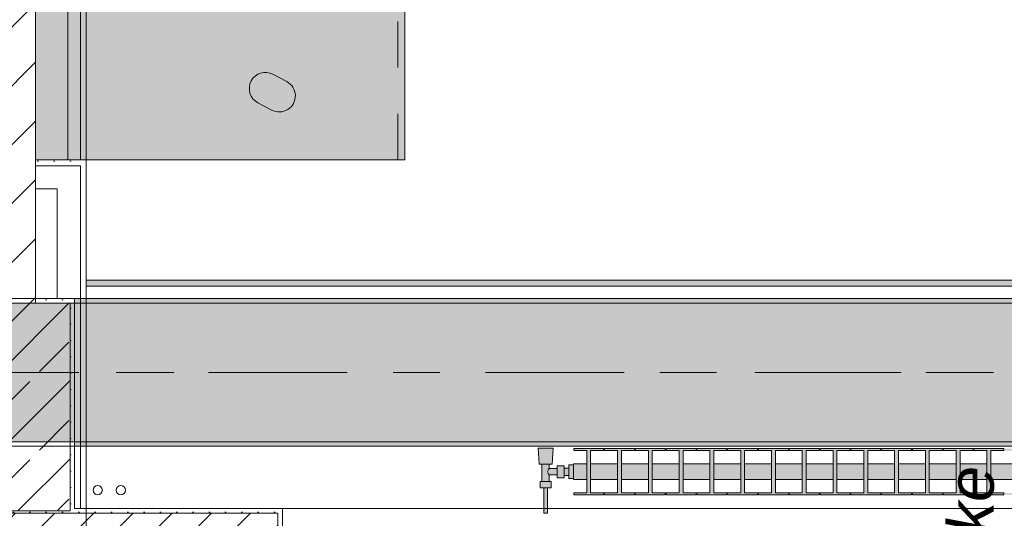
# Model space of a CAD drawing. Header units: metres. Extents: x -3.6 to 84.5, y -11 to 16.8.
# Tile 178 of 256: x 36.6 to 38.7, y 0.2 to 1.3. Entities that reach past the tile are written whole.
import ezdxf

# ---------------------------------------------------------------- set-up
doc = ezdxf.new("R2010")
doc.units = ezdxf.units.M
doc.header["$MEASUREMENT"] = 0
for name, pattern in [('Achse', [0.2, 0.1, -0.05, 0, -0.05]), ('Strichlinie doppelt', [0.546806, 0.264583, -0.105833, 0.070556, -0.105833]), ('Strichlinie eng', [0.115, 0.075, -0.04]), ('Wipeout_Contour', [1, 0, -1])]:
    doc.linetypes.add(name, pattern=pattern)
for name, color, linetype in [('154 - Bemaßung_ Beschriftung.Ausbau - Deckenspiegel', 7, 'Continuous'), ('451 - Universal.Achsen Raster', 7, 'Continuous'), ('604 - Struktur.Wand Aussen', 7, 'Continuous'), ('605 - Struktur.Wand Innen', 7, 'Continuous'), ('607 - Struktur.Stütze', 7, 'Continuous'), ('608 - Struktur.Träger', 7, 'Continuous'), ('701 - Einrichtung.Möbel', 7, 'Continuous'), ('801 - HKLSE.Heizung_ Klima_ Lüftung', 7, 'Continuous'), ('Neubau_606 - Struktur.Wand Innen Ausbau', 7, 'Continuous'), ('Neubau_653 - Abdeckung.TB Verkofferung', 7, 'Continuous')]:
    doc.layers.add(name, color=color, linetype=linetype)
doc.styles.add('ERSTELLTER_STIL_3', font='txt')
pattern_1 = [(45, (0, 0), (-0.01767767, 0.01767767), [0, -0.025])]
pattern_2 = [(45, (0, 0), (-0.08485281, 0.08485281), []), (45, (-0.04243, 0.04243), (-0.08485281, 0.08485281), [0.09, -0.03])]

msp = doc.modelspace()

# ---------------------------------------------------------------- hatches: boundary and pattern name
at = {"layer": '604 - Struktur.Wand Aussen', "linetype": 'Continuous', "lineweight": 0, "true_color": 0x000000}
h = msp.add_hatch(dxfattribs=at)
h.set_pattern_fill('Beton__Stahlbeton_0001', color=18, style=0, pattern_type=2)
h.set_pattern_definition(pattern_2)
h.paths.add_polyline_path([(35.94, 0.125), (35.95, 0.125), (35.98, 0.125), (35.98, 0.005), (37.1, 0.005), (37.1, 0.125), (37.13, 0.125), (37.14, 0.125), (37.14, 0.195), (37.13, 0.195), (37.13, 0.245), (35.95, 0.245), (35.95, 0.195), (35.94, 0.195)])
h = msp.add_hatch(dxfattribs=at)
h.set_pattern_fill('Gips_0001', color=18, style=0, pattern_type=2)
h.set_pattern_definition(pattern_1)
h.paths.add_polyline_path([(36.69, 0.255), (36.69, 0.245), (37.13, 0.245), (37.13, 0.255)])
h = msp.add_hatch(dxfattribs=at)
h.set_pattern_fill('Gips_0001', color=18, style=0, pattern_type=2)
h.set_pattern_definition(pattern_1)
h.paths.add_polyline_path([(37.13, 0.255), (37.13, 0.195), (37.14, 0.195), (37.14, 0.255)])
at = {"layer": '607 - Struktur.Stütze', "linetype": 'Continuous', "lineweight": 0, "true_color": 0x000000}
h = msp.add_hatch(dxfattribs=at)
h.set_pattern_fill('Gips_0001', color=18, style=0, pattern_type=2)
h.set_pattern_definition(pattern_1)
h.paths.add_polyline_path([(36.69, 0.71), (36.605, 0.71), (36.605, 0.7), (36.68, 0.7), (36.68, 0.255), (36.69, 0.255)])
h = msp.add_hatch(dxfattribs=at)
h.set_pattern_fill('Beton__Stahlbeton_0001', color=18, style=0, pattern_type=2)
h.set_pattern_definition(pattern_2)
h.paths.add_polyline_path([(36.38, 0.25), (36.68, 0.25), (36.68, 0.7), (36.38, 0.7)])
h = msp.add_hatch(dxfattribs=at)
h.set_pattern_fill('Gips_0001', color=18, style=0, pattern_type=2)
h.set_pattern_definition(pattern_1)
h.paths.add_polyline_path([(36.37, 0.255), (36.37, 0.245), (36.69, 0.245), (36.69, 0.255), (36.68, 0.255), (36.68, 0.25), (36.38, 0.25), (36.38, 0.255)])
at = {"layer": '608 - Struktur.Träger', "linetype": 'Continuous', "lineweight": 0, "true_color": 0x000000}
h = msp.add_hatch(dxfattribs=at)
h.set_pattern_fill('Gips_0001', color=18, style=0, pattern_type=2)
h.set_pattern_definition(pattern_1)
h.paths.add_polyline_path([(36.69, 0.7), (39.9, 0.7), (39.9, 0.71), (36.69, 0.71)])
h = msp.add_hatch(dxfattribs=at)
h.set_pattern_fill('Gips_0001', color=18, style=0, pattern_type=2)
h.set_pattern_definition(pattern_1)
h.paths.add_polyline_path([(36.69, 0.4), (36.69, 0.39), (39.97, 0.39), (39.97, 0.4)])
at = {"layer": '701 - Einrichtung.Möbel', "linetype": 'Continuous', "lineweight": 0, "true_color": 0x3a3a3a}
for points in [[(36.605, 3.01), (36.605, 1.01), (37.405, 1.01), (37.405, 2.21), (38.805, 2.21), (38.805, 3.01)], [(37.1016, 1.1258), (37.1166, 1.1179, 1), (37.1494, 1.1797), (37.1194, 1.1956, 0.994302), (37.0866, 1.1338)]]:
    msp.add_hatch(color=250, dxfattribs=at).paths.add_polyline_path(points)
at = {"layer": '801 - HKLSE.Heizung_ Klima_ Lüftung', "linetype": 'Continuous', "lineweight": 0, "true_color": 0x3a3a3a}
for points in [[(37.77, 0.3497), (37.76, 0.3497), (37.76, 0.343), (37.75, 0.343), (37.75, 0.348), (37.735, 0.348), (37.735, 0.342), (37.718, 0.342), (37.718, 0.351), (37.724, 0.351), (37.726, 0.386), (37.694, 0.386), (37.696, 0.351), (37.702, 0.351), (37.702, 0.314), (37.698, 0.314), (37.698, 0.3), (37.706, 0.3), (37.706, 0.245), (37.714, 0.245), (37.714, 0.3), (37.722, 0.3), (37.722, 0.314), (37.718, 0.314), (37.718, 0.328), (37.735, 0.328), (37.735, 0.322), (37.75, 0.322), (37.75, 0.327), (37.76, 0.327), (37.76, 0.3203), (37.77, 0.3203)], [(37.77, 0.3183), (37.7992, 0.3183), (37.7992, 0.2892), (37.7708, 0.2892), (37.7708, 0.285), (37.8358, 0.285), (37.8358, 0.2892), (37.8075, 0.2892), (37.8075, 0.3183), (37.8658, 0.3183), (37.8658, 0.2892), (37.8375, 0.2892), (37.8375, 0.285), (37.9025, 0.285), (37.9025, 0.2892), (37.8742, 0.2892), (37.8742, 0.3183), (37.9325, 0.3183), (37.9325, 0.2892), (37.9042, 0.2892), (37.9042, 0.285), (37.9692, 0.285), (37.9692, 0.2892), (37.9408, 0.2892), (37.9408, 0.3183), (37.9992, 0.3183), (37.9992, 0.2892), (37.9708, 0.2892), (37.9708, 0.285), (38.0358, 0.285), (38.0358, 0.2892), (38.0075, 0.2892), (38.0075, 0.3183), (38.0658, 0.3183), (38.0658, 0.2892), (38.0375, 0.2892), (38.0375, 0.285), (38.1025, 0.285), (38.1025, 0.2892), (38.0742, 0.2892), (38.0742, 0.3183), (38.1325, 0.3183), (38.1325, 0.2892), (38.1042, 0.2892), (38.1042, 0.285), (38.1692, 0.285), (38.1692, 0.2892), (38.1408, 0.2892), (38.1408, 0.3183), (38.1992, 0.3183), (38.1992, 0.2892), (38.1708, 0.2892), (38.1708, 0.285), (38.2358, 0.285), (38.2358, 0.2892), (38.2075, 0.2892), (38.2075, 0.3183), (38.2658, 0.3183), (38.2658, 0.2892), (38.2375, 0.2892), (38.2375, 0.285), (38.3025, 0.285), (38.3025, 0.2892), (38.2742, 0.2892), (38.2742, 0.3183), (38.3325, 0.3183), (38.3325, 0.2892), (38.3042, 0.2892), (38.3042, 0.285), (38.3692, 0.285), (38.3692, 0.2892), (38.3408, 0.2892), (38.3408, 0.3183), (38.3992, 0.3183), (38.3992, 0.2892), (38.3708, 0.2892), (38.3708, 0.285), (38.4358, 0.285), (38.4358, 0.2892), (38.4075, 0.2892), (38.4075, 0.3183), (38.4658, 0.3183), (38.4658, 0.2892), (38.4375, 0.2892), (38.4375, 0.285), (38.5025, 0.285), (38.5025, 0.2892), (38.4742, 0.2892), (38.4742, 0.3183), (38.5325, 0.3183), (38.5325, 0.2892), (38.5042, 0.2892), (38.5042, 0.285), (38.5692, 0.285), (38.5692, 0.2892), (38.5408, 0.2892), (38.5408, 0.3183), (38.5992, 0.3183), (38.5992, 0.2892), (38.5708, 0.2892), (38.5708, 0.285), (38.6358, 0.285), (38.6358, 0.2892), (38.6075, 0.2892), (38.6075, 0.3183), (38.6658, 0.3183), (38.6658, 0.2892), (38.6375, 0.2892), (38.6375, 0.285), (38.7025, 0.285), (38.7025, 0.2892), (38.6742, 0.2892), (38.6742, 0.3183), (38.7325, 0.3183), (38.7325, 0.2892), (38.7042, 0.2892), (38.7042, 0.285), (38.7692, 0.285), (38.7692, 0.2892), (38.7408, 0.2892), (38.7408, 0.3183), (38.77, 0.3183), (38.77, 0.3517), (38.7408, 0.3517), (38.7408, 0.3808), (38.7692, 0.3808), (38.7692, 0.385), (38.7042, 0.385), (38.7042, 0.3808), (38.7325, 0.3808), (38.7325, 0.3517), (38.6742, 0.3517), (38.6742, 0.3808), (38.7025, 0.3808), (38.7025, 0.385), (38.6375, 0.385), (38.6375, 0.3808), (38.6658, 0.3808), (38.6658, 0.3517), (38.6075, 0.3517), (38.6075, 0.3808), (38.6358, 0.3808), (38.6358, 0.385), (38.5708, 0.385), (38.5708, 0.3808), (38.5992, 0.3808), (38.5992, 0.3517), (38.5408, 0.3517), (38.5408, 0.3808), (38.5692, 0.3808), (38.5692, 0.385), (38.5042, 0.385), (38.5042, 0.3808), (38.5325, 0.3808), (38.5325, 0.3517), (38.4742, 0.3517), (38.4742, 0.3808), (38.5025, 0.3808), (38.5025, 0.385), (38.4375, 0.385), (38.4375, 0.3808), (38.4658, 0.3808), (38.4658, 0.3517), (38.4075, 0.3517), (38.4075, 0.3808), (38.4358, 0.3808), (38.4358, 0.385), (38.3708, 0.385), (38.3708, 0.3808), (38.3992, 0.3808), (38.3992, 0.3517), (38.3408, 0.3517), (38.3408, 0.3808), (38.3692, 0.3808), (38.3692, 0.385), (38.3042, 0.385), (38.3042, 0.3808), (38.3325, 0.3808), (38.3325, 0.3517), (38.2742, 0.3517), (38.2742, 0.3808), (38.3025, 0.3808), (38.3025, 0.385), (38.2375, 0.385), (38.2375, 0.3808), (38.2658, 0.3808), (38.2658, 0.3517), (38.2075, 0.3517), (38.2075, 0.3808), (38.2358, 0.3808), (38.2358, 0.385), (38.1708, 0.385), (38.1708, 0.3808), (38.1992, 0.3808), (38.1992, 0.3517), (38.1408, 0.3517), (38.1408, 0.3808), (38.1692, 0.3808), (38.1692, 0.385), (38.1042, 0.385), (38.1042, 0.3808), (38.1325, 0.3808), (38.1325, 0.3517), (38.0742, 0.3517), (38.0742, 0.3808), (38.1025, 0.3808), (38.1025, 0.385), (38.0375, 0.385), (38.0375, 0.3808), (38.0658, 0.3808), (38.0658, 0.3517), (38.0075, 0.3517), (38.0075, 0.3808), (38.0358, 0.3808), (38.0358, 0.385), (37.9708, 0.385), (37.9708, 0.3808), (37.9992, 0.3808), (37.9992, 0.3517), (37.9408, 0.3517), (37.9408, 0.3808), (37.9692, 0.3808), (37.9692, 0.385), (37.9042, 0.385), (37.9042, 0.3808), (37.9325, 0.3808), (37.9325, 0.3517), (37.8742, 0.3517), (37.8742, 0.3808), (37.9025, 0.3808), (37.9025, 0.385), (37.8375, 0.385), (37.8375, 0.3808), (37.8658, 0.3808), (37.8658, 0.3517), (37.8075, 0.3517), (37.8075, 0.3808), (37.8358, 0.3808), (37.8358, 0.385), (37.7708, 0.385), (37.7708, 0.3808), (37.7992, 0.3808), (37.7992, 0.3517), (37.77, 0.3517)]]:
    msp.add_hatch(color=250, dxfattribs=at).paths.add_polyline_path(points)
at = {"layer": 'Neubau_606 - Struktur.Wand Innen Ausbau', "linetype": 'Continuous', "lineweight": 0, "true_color": 0x000000}
h = msp.add_hatch(dxfattribs=at)
h.set_pattern_fill('Gips_0001', color=18, style=0, pattern_type=2)
h.set_pattern_definition(pattern_1)
h.paths.add_polyline_path([(36.7025, 0.9975), (36.715, 1.01), (36.7025, 1.01)])
h = msp.add_hatch(dxfattribs=at)
h.set_pattern_fill('Gips_0001', color=18, style=0, pattern_type=2)
h.set_pattern_definition(pattern_1)
h.paths.add_polyline_path([(36.7025, 0.9975), (36.715, 0.9975), (36.715, 1.01)])
h = msp.add_hatch(dxfattribs=at)
h.set_pattern_fill('Gips_0001', color=18, style=0, pattern_type=2)
h.set_pattern_definition(pattern_1)
h.paths.add_polyline_path([(36.7025, 0.9975), (36.7025, 0.255), (36.715, 0.255), (36.715, 0.9975)])
at = {"layer": 'Neubau_653 - Abdeckung.TB Verkofferung', "linetype": 'Continuous', "lineweight": 0, "true_color": 0x000000}
h = msp.add_hatch(dxfattribs=at)
h.set_pattern_fill('Gips_0001', color=18, style=0, pattern_type=2)
h.set_pattern_definition(pattern_1)
h.paths.add_polyline_path([(36.715, 1.01), (36.715, 5.0505), (36.7025, 5.0505), (36.7025, 1.01)])
h = msp.add_hatch(dxfattribs=at)
h.set_pattern_fill('Gips_0001', color=18, style=0, pattern_type=2)
h.set_pattern_definition(pattern_1)
h.paths.add_polyline_path([(36.715, 0.737), (40.015, 0.737), (40.015, 0.7495), (36.715, 0.7495)])

# ---------------------------------------------------------------- linework, layer by layer
at = {"layer": '451 - Universal.Achsen Raster', "color": 160, "linetype": 'Strichlinie doppelt', "lineweight": 9, "true_color": 0x3232ff}
msp.add_line((64.935, 0.55), (-3.175, 0.55), dxfattribs=at)
at = {"layer": '604 - Struktur.Wand Aussen', "color": 7, "linetype": 'Continuous', "lineweight": 13}
for p, q in [((37.13, 0.245), (35.95, 0.245)), ((37.13, 0.245), (37.13, 0.195)), ((39.54, 0.255), (37.14, 0.255))]:
    msp.add_line(p, q, dxfattribs=at)
at = {"layer": '604 - Struktur.Wand Aussen', "color": 7, "linetype": 'Continuous', "lineweight": 5}
for p, q in [((37.13, 0.255), (37.14, 0.255)), ((37.14, 0.245), (37.14, 0.255)), ((37.14, 0.195), (37.14, 0.245))]:
    msp.add_line(p, q, dxfattribs=at)
at = {"layer": '604 - Struktur.Wand Aussen', "color": 7, "linetype": 'Continuous', "lineweight": 5, "flags": 128}
msp.add_lwpolyline([(37.13, 0.255), (36.69, 0.255)], dxfattribs=at)
at = {"layer": '607 - Struktur.Stütze', "color": 7, "linetype": 'Continuous', "lineweight": 5, "flags": 128}
msp.add_lwpolyline([(36.69, 0.255), (36.69, 0.71), (36.605, 0.71)], dxfattribs=at)
at = {"layer": '607 - Struktur.Stütze', "color": 7, "linetype": 'Continuous', "lineweight": 13, "flags": 128}
msp.add_lwpolyline([(36.38, 0.25), (36.68, 0.25), (36.68, 0.7), (36.38, 0.7)], close=True, dxfattribs=at)
at = {"layer": '608 - Struktur.Träger', "color": 7, "linetype": 'Continuous', "lineweight": 5}
for p, q in [((36.69, 0.71), (36.69, 0.7)), ((39.9, 0.71), (36.69, 0.71)), ((36.69, 0.4), (36.69, 0.39)), ((39.97, 0.39), (36.69, 0.39))]:
    msp.add_line(p, q, dxfattribs=at)
at = {"layer": '608 - Struktur.Träger', "color": 7, "linetype": 'Continuous', "lineweight": 13}
for p, q in [((39.9, 0.7), (36.69, 0.7)), ((0.38, 0.39), (61.88, 0.39))]:
    msp.add_line(p, q, dxfattribs=at)
at = {"layer": '608 - Struktur.Träger', "color": 7, "linetype": 'Achse', "lineweight": 9}
msp.add_line((0.38, 0.55), (61.88, 0.55), dxfattribs=at)
at = {"layer": '608 - Struktur.Träger', "color": 7, "linetype": 'Continuous', "lineweight": 13, "flags": 128}
msp.add_lwpolyline([(50.77, 0.4), (47.49, 0.4), (47.17, 0.4), (43.89, 0.4), (43.57, 0.4), (40.29, 0.4), (39.97, 0.4), (36.69, 0.4), (36.37, 0.4), (33.09, 0.4), (32.77, 0.4), (29.49, 0.4), (29.17, 0.4), (25.89, 0.4), (25.57, 0.4), (22.29, 0.4), (21.97, 0.4), (18.69, 0.4), (18.37, 0.4), (15.09, 0.4), (14.77, 0.4)], dxfattribs=at)
at = {"layer": '701 - Einrichtung.Möbel', "color": 7, "linetype": 'Strichlinie eng', "lineweight": 5, "true_color": 0xebebeb}
msp.add_line((37.39, 1.01), (37.39, 1.41), dxfattribs=at)
at = {"layer": '701 - Einrichtung.Möbel', "color": 7, "linetype": 'Continuous', "lineweight": 5, "true_color": 0xebebeb, "flags": 128}
msp.add_lwpolyline([(36.605, 3.01), (36.605, 1.01), (37.405, 1.01), (37.405, 2.21), (38.805, 2.21), (38.805, 3.01)], close=True, dxfattribs=at)
msp.add_lwpolyline([(37.1016, 1.1258), (37.0866, 1.1338, -0.994302), (37.1194, 1.1956), (37.1494, 1.1797, -1), (37.1166, 1.1179)], format="xyb", close=True, dxfattribs=at)
at = {"layer": '801 - HKLSE.Heizung_ Klima_ Lüftung', "color": 7, "linetype": 'Continuous', "lineweight": 5, "true_color": 0xebebeb}
for p, q in [((37.6987, 0.386), (37.694, 0.386)), ((37.694, 0.386), (37.6987, 0.386)), ((37.696, 0.351), (37.694, 0.386)), ((37.71, 0.386), (37.6987, 0.386)), ((37.6987, 0.386), (37.71, 0.386)), ((37.7213, 0.386), (37.71, 0.386)), ((37.71, 0.386), (37.7213, 0.386)), ((37.7213, 0.386), (37.726, 0.386)), ((37.726, 0.386), (37.7213, 0.386)), ((37.724, 0.351), (37.726, 0.386)), ((37.7708, 0.385), (37.8358, 0.385)), ((37.7708, 0.3808), (37.7708, 0.385)), ((37.7708, 0.385), (37.8358, 0.385)), ((37.7708, 0.3808), (37.7708, 0.385)), ((37.8358, 0.385), (37.8358, 0.3808)), ((37.8375, 0.385), (37.9025, 0.385)), ((37.8375, 0.3808), (37.8375, 0.385)), ((37.8375, 0.385), (37.9025, 0.385)), ((37.8375, 0.3808), (37.8375, 0.385)), ((37.9025, 0.385), (37.9025, 0.3808)), ((37.9025, 0.385), (37.9025, 0.3808)), ((37.9042, 0.385), (37.9692, 0.385)), ((37.9042, 0.385), (37.9692, 0.385)), ((37.9042, 0.3808), (37.9042, 0.385)), ((37.9692, 0.385), (37.9692, 0.3808)), ((37.9692, 0.385), (37.9692, 0.3808)), ((37.9708, 0.385), (38.0358, 0.385)), ((37.9708, 0.385), (38.0358, 0.385)), ((37.9708, 0.3808), (37.9708, 0.385)), ((38.0358, 0.385), (38.0358, 0.3808)), ((38.0375, 0.385), (38.1025, 0.385)), ((38.0375, 0.3808), (38.0375, 0.385)), ((38.0375, 0.385), (38.1025, 0.385)), ((38.0375, 0.3808), (38.0375, 0.385)), ((38.1025, 0.385), (38.1025, 0.3808)), ((38.1025, 0.385), (38.1025, 0.3808)), ((38.1042, 0.385), (38.1692, 0.385)), ((38.1042, 0.385), (38.1692, 0.385)), ((38.1042, 0.3808), (38.1042, 0.385)), ((38.1692, 0.385), (38.1692, 0.3808)), ((38.1708, 0.385), (38.2358, 0.385)), ((38.1708, 0.3808), (38.1708, 0.385)), ((38.1708, 0.385), (38.2358, 0.385)), ((38.1708, 0.3808), (38.1708, 0.385)), ((38.2358, 0.385), (38.2358, 0.3808)), ((38.2375, 0.385), (38.3025, 0.385)), ((38.2375, 0.385), (38.3025, 0.385)), ((38.2375, 0.3808), (38.2375, 0.385)), ((38.3025, 0.385), (38.3025, 0.3808)), ((38.3025, 0.385), (38.3025, 0.3808)), ((38.3042, 0.385), (38.3692, 0.385)), ((38.3042, 0.385), (38.3692, 0.385)), ((38.3042, 0.3808), (38.3042, 0.385)), ((38.3692, 0.385), (38.3692, 0.3808)), ((38.3692, 0.385), (38.3692, 0.3808)), ((38.3708, 0.385), (38.4358, 0.385)), ((38.3708, 0.3808), (38.3708, 0.385)), ((38.3708, 0.385), (38.4358, 0.385)), ((38.3708, 0.3808), (38.3708, 0.385)), ((38.4358, 0.385), (38.4358, 0.3808)), ((38.4375, 0.385), (38.5025, 0.385)), ((38.4375, 0.385), (38.5025, 0.385)), ((38.4375, 0.3808), (38.4375, 0.385)), ((38.5025, 0.385), (38.5025, 0.3808)), ((38.5042, 0.385), (38.5692, 0.385)), ((38.5042, 0.385), (38.5692, 0.385)), ((38.5042, 0.3808), (38.5042, 0.385)), ((38.5692, 0.385), (38.5692, 0.3808)), ((38.5692, 0.385), (38.5692, 0.3808)), ((38.5708, 0.385), (38.6358, 0.385)), ((38.5708, 0.3808), (38.5708, 0.385)), ((38.5708, 0.385), (38.6358, 0.385)), ((38.5708, 0.3808), (38.5708, 0.385)), ((38.6358, 0.385), (38.6358, 0.3808)), ((38.6375, 0.385), (38.7025, 0.385)), ((38.6375, 0.3808), (38.6375, 0.385)), ((38.6375, 0.385), (38.7025, 0.385)), ((38.6375, 0.3808), (38.6375, 0.385)), ((38.7025, 0.385), (38.7025, 0.3808)), ((38.7025, 0.385), (38.7025, 0.3808)), ((37.7992, 0.3808), (37.7708, 0.3808)), ((37.7992, 0.2892), (37.7992, 0.3808)), ((37.8358, 0.3808), (37.8075, 0.3808)), ((37.8075, 0.3808), (37.8075, 0.2892)), ((37.8658, 0.3808), (37.8375, 0.3808)), ((37.8658, 0.2892), (37.8658, 0.3808)), ((37.9025, 0.3808), (37.8742, 0.3808)), ((37.8742, 0.3808), (37.8742, 0.2892)), ((37.9325, 0.3808), (37.9042, 0.3808)), ((37.9325, 0.2892), (37.9325, 0.3808)), ((37.9692, 0.3808), (37.9408, 0.3808)), ((37.9408, 0.3808), (37.9408, 0.2892)), ((37.9992, 0.3808), (37.9708, 0.3808)), ((37.9992, 0.2892), (37.9992, 0.3808)), ((38.0358, 0.3808), (38.0075, 0.3808)), ((38.0075, 0.3808), (38.0075, 0.2892)), ((38.0658, 0.3808), (38.0375, 0.3808)), ((38.0658, 0.2892), (38.0658, 0.3808)), ((38.1025, 0.3808), (38.0742, 0.3808)), ((38.0742, 0.3808), (38.0742, 0.2892)), ((38.1325, 0.3808), (38.1042, 0.3808)), ((38.1325, 0.2892), (38.1325, 0.3808)), ((38.1692, 0.3808), (38.1408, 0.3808)), ((38.1408, 0.3808), (38.1408, 0.2892)), ((38.1992, 0.3808), (38.1708, 0.3808)), ((38.1992, 0.2892), (38.1992, 0.3808)), ((38.2358, 0.3808), (38.2075, 0.3808)), ((38.2075, 0.3808), (38.2075, 0.2892)), ((38.2658, 0.3808), (38.2375, 0.3808)), ((38.2658, 0.2892), (38.2658, 0.3808)), ((38.3025, 0.3808), (38.2742, 0.3808)), ((38.2742, 0.3808), (38.2742, 0.2892)), ((38.3325, 0.3808), (38.3042, 0.3808)), ((38.3325, 0.2892), (38.3325, 0.3808)), ((38.3692, 0.3808), (38.3408, 0.3808)), ((38.3408, 0.3808), (38.3408, 0.2892)), ((38.3992, 0.3808), (38.3708, 0.3808)), ((38.3992, 0.2892), (38.3992, 0.3808)), ((38.4358, 0.3808), (38.4075, 0.3808)), ((38.4075, 0.3808), (38.4075, 0.2892)), ((38.4658, 0.3808), (38.4375, 0.3808)), ((38.4658, 0.2892), (38.4658, 0.3808)), ((38.5025, 0.3808), (38.4742, 0.3808)), ((38.4742, 0.3808), (38.4742, 0.2892)), ((38.5325, 0.3808), (38.5042, 0.3808)), ((38.5325, 0.2892), (38.5325, 0.3808)), ((38.5692, 0.3808), (38.5408, 0.3808)), ((38.5408, 0.3808), (38.5408, 0.2892)), ((38.5992, 0.3808), (38.5708, 0.3808)), ((38.5992, 0.2892), (38.5992, 0.3808)), ((38.6358, 0.3808), (38.6075, 0.3808)), ((38.6075, 0.3808), (38.6075, 0.2892)), ((38.6658, 0.3808), (38.6375, 0.3808)), ((38.6658, 0.2892), (38.6658, 0.3808)), ((38.7025, 0.3808), (38.6742, 0.3808)), ((38.6742, 0.3808), (38.6742, 0.2892)), ((37.7001, 0.351), (37.696, 0.351)), ((37.71, 0.351), (37.7001, 0.351)), ((37.702, 0.314), (37.702, 0.351)), ((37.7199, 0.351), (37.71, 0.351)), ((37.7163, 0.3399), (37.718, 0.342)), ((37.718, 0.342), (37.718, 0.351)), ((37.718, 0.342), (37.735, 0.342)), ((37.724, 0.351), (37.7199, 0.351)), ((37.735, 0.3415), (37.735, 0.348)), ((37.735, 0.348), (37.75, 0.348)), ((37.735, 0.3285), (37.735, 0.3415)), ((37.75, 0.3415), (37.75, 0.348)), ((37.75, 0.343), (37.76, 0.343)), ((37.75, 0.3285), (37.75, 0.3415)), ((37.76, 0.335), (37.76, 0.3497)), ((37.76, 0.3497), (37.77, 0.3497)), ((37.76, 0.3497), (37.77, 0.3497)), ((37.76, 0.335), (37.76, 0.3497)), ((37.76, 0.3497), (37.77, 0.3497)), ((37.76, 0.3497), (37.77, 0.3497)), ((37.76, 0.3407), (37.76, 0.343)), ((37.77, 0.3468), (37.77, 0.3517)), ((37.77, 0.3517), (37.7992, 0.3517)), ((37.77, 0.335), (37.77, 0.3468)), ((37.8075, 0.3517), (37.8658, 0.3517)), ((37.8742, 0.3517), (37.9325, 0.3517)), ((37.9408, 0.3517), (37.9992, 0.3517)), ((38.0075, 0.3517), (38.0658, 0.3517)), ((38.0742, 0.3517), (38.1325, 0.3517)), ((38.1408, 0.3517), (38.1992, 0.3517)), ((38.2075, 0.3517), (38.2658, 0.3517)), ((38.2742, 0.3517), (38.3325, 0.3517)), ((38.3408, 0.3517), (38.3992, 0.3517)), ((38.4075, 0.3517), (38.4658, 0.3517)), ((38.4742, 0.3517), (38.5325, 0.3517)), ((38.5408, 0.3517), (38.5992, 0.3517)), ((38.6075, 0.3517), (38.6658, 0.3517)), ((38.6742, 0.3517), (38.7325, 0.3517)), ((37.7139, 0.335), (37.7153, 0.3379)), ((37.7153, 0.3321), (37.7139, 0.335)), ((37.7158, 0.3389), (37.7163, 0.3399)), ((37.7163, 0.3301), (37.7158, 0.3311)), ((37.718, 0.328), (37.7163, 0.3301)), ((37.718, 0.314), (37.718, 0.328)), ((37.718, 0.328), (37.735, 0.328)), ((37.735, 0.322), (37.735, 0.3285)), ((37.735, 0.322), (37.75, 0.322)), ((37.75, 0.322), (37.75, 0.3285)), ((37.75, 0.327), (37.76, 0.327)), ((37.76, 0.335), (37.76, 0.3407)), ((37.76, 0.3203), (37.76, 0.335)), ((37.76, 0.3203), (37.76, 0.335)), ((37.76, 0.3293), (37.76, 0.335)), ((37.76, 0.327), (37.76, 0.3293)), ((37.76, 0.3203), (37.77, 0.3203)), ((37.76, 0.3203), (37.77, 0.3203)), ((37.77, 0.3232), (37.77, 0.335)), ((37.77, 0.3183), (37.77, 0.3232)), ((37.704, 0.314), (37.698, 0.314)), ((37.698, 0.3), (37.698, 0.314)), ((37.704, 0.3), (37.698, 0.3)), ((37.716, 0.314), (37.704, 0.314)), ((37.716, 0.3), (37.704, 0.3)), ((37.706, 0.245), (37.706, 0.3)), ((37.7072, 0.3), (37.706, 0.3)), ((37.71, 0.3), (37.7072, 0.3)), ((37.7128, 0.3), (37.71, 0.3)), ((37.714, 0.3), (37.7128, 0.3)), ((37.714, 0.245), (37.714, 0.3)), ((37.722, 0.314), (37.716, 0.314)), ((37.722, 0.3), (37.716, 0.3)), ((37.722, 0.3), (37.722, 0.314)), ((37.77, 0.3183), (37.7992, 0.3183)), ((37.8075, 0.3183), (37.8658, 0.3183)), ((37.8742, 0.3183), (37.9325, 0.3183)), ((37.9408, 0.3183), (37.9992, 0.3183)), ((38.0075, 0.3183), (38.0658, 0.3183)), ((38.0742, 0.3183), (38.1325, 0.3183)), ((38.1408, 0.3183), (38.1992, 0.3183)), ((38.2075, 0.3183), (38.2658, 0.3183)), ((38.2742, 0.3183), (38.3325, 0.3183)), ((38.3408, 0.3183), (38.3992, 0.3183)), ((38.4075, 0.3183), (38.4658, 0.3183)), ((38.4742, 0.3183), (38.5325, 0.3183)), ((38.5408, 0.3183), (38.5992, 0.3183)), ((38.6075, 0.3183), (38.6658, 0.3183)), ((38.6742, 0.3183), (38.7325, 0.3183)), ((37.7708, 0.285), (37.7708, 0.2892)), ((37.7708, 0.285), (37.7708, 0.2892)), ((37.7708, 0.2892), (37.7992, 0.2892)), ((37.8358, 0.285), (37.7708, 0.285)), ((37.8075, 0.2892), (37.8358, 0.2892)), ((37.8358, 0.2892), (37.8358, 0.285)), ((37.8375, 0.285), (37.8375, 0.2892)), ((37.8375, 0.285), (37.8375, 0.2892)), ((37.8375, 0.2892), (37.8658, 0.2892)), ((37.9025, 0.285), (37.8375, 0.285)), ((37.8742, 0.2892), (37.9025, 0.2892)), ((37.9025, 0.2892), (37.9025, 0.285)), ((37.9025, 0.2892), (37.9025, 0.285)), ((37.9042, 0.285), (37.9042, 0.2892)), ((37.9042, 0.2892), (37.9325, 0.2892)), ((37.9692, 0.285), (37.9042, 0.285)), ((37.9408, 0.2892), (37.9692, 0.2892)), ((37.9692, 0.2892), (37.9692, 0.285)), ((37.9692, 0.2892), (37.9692, 0.285)), ((37.9708, 0.285), (37.9708, 0.2892)), ((37.9708, 0.2892), (37.9992, 0.2892)), ((38.0358, 0.285), (37.9708, 0.285)), ((38.0075, 0.2892), (38.0358, 0.2892)), ((38.0358, 0.2892), (38.0358, 0.285)), ((38.0375, 0.285), (38.0375, 0.2892)), ((38.0375, 0.285), (38.0375, 0.2892)), ((38.0375, 0.2892), (38.0658, 0.2892)), ((38.1025, 0.285), (38.0375, 0.285)), ((38.0742, 0.2892), (38.1025, 0.2892)), ((38.1025, 0.2892), (38.1025, 0.285)), ((38.1025, 0.2892), (38.1025, 0.285)), ((38.1042, 0.285), (38.1042, 0.2892)), ((38.1042, 0.2892), (38.1325, 0.2892)), ((38.1692, 0.285), (38.1042, 0.285)), ((38.1408, 0.2892), (38.1692, 0.2892)), ((38.1692, 0.2892), (38.1692, 0.285)), ((38.1708, 0.285), (38.1708, 0.2892)), ((38.1708, 0.285), (38.1708, 0.2892)), ((38.1708, 0.2892), (38.1992, 0.2892)), ((38.2358, 0.285), (38.1708, 0.285)), ((38.2075, 0.2892), (38.2358, 0.2892)), ((38.2358, 0.2892), (38.2358, 0.285)), ((38.2375, 0.285), (38.2375, 0.2892)), ((38.2375, 0.2892), (38.2658, 0.2892)), ((38.3025, 0.285), (38.2375, 0.285)), ((38.2742, 0.2892), (38.3025, 0.2892)), ((38.3025, 0.2892), (38.3025, 0.285)), ((38.3025, 0.2892), (38.3025, 0.285)), ((38.3042, 0.285), (38.3042, 0.2892)), ((38.3042, 0.2892), (38.3325, 0.2892)), ((38.3692, 0.285), (38.3042, 0.285)), ((38.3408, 0.2892), (38.3692, 0.2892)), ((38.3692, 0.2892), (38.3692, 0.285)), ((38.3692, 0.2892), (38.3692, 0.285)), ((38.3708, 0.285), (38.3708, 0.2892)), ((38.3708, 0.285), (38.3708, 0.2892)), ((38.3708, 0.2892), (38.3992, 0.2892)), ((38.4358, 0.285), (38.3708, 0.285)), ((38.4075, 0.2892), (38.4358, 0.2892)), ((38.4358, 0.2892), (38.4358, 0.285)), ((38.4375, 0.285), (38.4375, 0.2892)), ((38.4375, 0.2892), (38.4658, 0.2892)), ((38.5025, 0.285), (38.4375, 0.285)), ((38.4742, 0.2892), (38.5025, 0.2892)), ((38.5025, 0.2892), (38.5025, 0.285)), ((38.5042, 0.285), (38.5042, 0.2892)), ((38.5042, 0.2892), (38.5325, 0.2892)), ((38.5692, 0.285), (38.5042, 0.285)), ((38.5408, 0.2892), (38.5692, 0.2892)), ((38.5692, 0.2892), (38.5692, 0.285)), ((38.5692, 0.2892), (38.5692, 0.285)), ((38.5708, 0.285), (38.5708, 0.2892)), ((38.5708, 0.285), (38.5708, 0.2892)), ((38.5708, 0.2892), (38.5992, 0.2892)), ((38.6358, 0.285), (38.5708, 0.285)), ((38.6075, 0.2892), (38.6358, 0.2892)), ((38.6358, 0.2892), (38.6358, 0.285)), ((38.6375, 0.285), (38.6375, 0.2892)), ((38.6375, 0.285), (38.6375, 0.2892)), ((38.6375, 0.2892), (38.6658, 0.2892)), ((38.7025, 0.285), (38.6375, 0.285)), ((38.6742, 0.2892), (38.7025, 0.2892)), ((38.7025, 0.2892), (38.7025, 0.285)), ((38.7025, 0.2892), (38.7025, 0.285)), ((37.7072, 0.245), (37.706, 0.245)), ((37.71, 0.245), (37.7072, 0.245)), ((37.7128, 0.245), (37.71, 0.245)), ((37.714, 0.245), (37.7128, 0.245))]:
    msp.add_line(p, q, dxfattribs=at)
at = {"layer": '801 - HKLSE.Heizung_ Klima_ Lüftung', "color": 7, "linetype": 'Continuous', "lineweight": 5}
for centre in [(36.74, 0.295), (36.79, 0.295)]:
    msp.add_circle(centre, 0.01, dxfattribs=at)
at = {"layer": 'Neubau_606 - Struktur.Wand Innen Ausbau', "color": 1, "linetype": 'Continuous', "lineweight": 5}
for p, q in [((36.7025, 0.9975), (36.6525, 0.9975)), ((36.7025, 0.9975), (36.6525, 0.9975)), ((36.7025, 0.9475), (36.7025, 0.9975)), ((36.7025, 0.255), (36.7025, 0.9475))]:
    msp.add_line(p, q, dxfattribs=at)
at = {"layer": 'Neubau_606 - Struktur.Wand Innen Ausbau', "color": 1, "linetype": 'Continuous', "lineweight": 5, "flags": 128}
for points in [[(36.715, 1.01), (36.7025, 1.01)], [(36.715, 0.255), (36.715, 1.01)], [(36.6525, 0.9475), (36.6525, 0.71)]]:
    msp.add_lwpolyline(points, dxfattribs=at)
at = {"layer": 'Neubau_653 - Abdeckung.TB Verkofferung', "color": 1, "linetype": 'Continuous', "lineweight": 5}
for p, q in [((36.6755, 5.0505), (36.6755, 1.01)), ((36.7025, 5.0505), (36.7025, 1.01)), ((36.715, 5.0505), (36.715, 1.01)), ((40.015, 0.7495), (36.715, 0.7495)), ((40.015, 0.737), (36.715, 0.737)), ((40.015, 0.71), (36.715, 0.71))]:
    msp.add_line(p, q, dxfattribs=at)
at = {"layer": 'Neubau_653 - Abdeckung.TB Verkofferung', "color": 1, "linetype": 'Continuous', "lineweight": 9}
for p, q in [((36.715, 1.01), (36.715, 5.0505)), ((36.715, 0.7495), (40.015, 0.7495)), ((36.715, 0.195), (36.715, 0.7495))]:
    msp.add_line(p, q, dxfattribs=at)
at = {"layer": 'Neubau_653 - Abdeckung.TB Verkofferung', "color": 1, "linetype": 'Continuous', "lineweight": 5, "flags": 128}
for points in [[(36.715, 1.01), (36.7025, 1.01), (36.6755, 1.01)], [(36.715, 0.7495), (36.715, 0.737), (36.715, 0.71)]]:
    msp.add_lwpolyline(points, dxfattribs=at)

# ---------------------------------------------------------------- texts
at = {"layer": '154 - Bemaßung_ Beschriftung.Ausbau - Deckenspiegel', "color": 7, "linetype": 'Continuous', "lineweight": 5, "insert": (38.6821, -0.4368), "char_height": 0.1, "attachment_point": 7, "rotation": 90, "style": 'ERSTELLTER_STIL_3'}
msp.add_mtext('\\A1;{\\pql;\\fArial|b0|i1|c0|p38;Rasterdecke}', dxfattribs=at)

# ---------------------------------------------------------------- next in the draw order: wipeouts: each hides what was drawn before it
at = {"color": 254, "linetype": 'Wipeout_Contour', "lineweight": 0, "ltscale": 146.845787}
msp.add_wipeout([(36.605, 5.1), (36.455, 5.1), (36.455, 0.7), (36.605, 0.7)], dxfattribs=at).dxf.layer = '605 - Struktur.Wand Innen'

# ---------------------------------------------------------------- next in the draw order: hatches: boundary and pattern name
at = {"layer": '605 - Struktur.Wand Innen', "linetype": 'Continuous', "lineweight": 0, "true_color": 0x000000}
h = msp.add_hatch(dxfattribs=at)
h.set_pattern_fill('MW_Ziegel_0001', color=18, style=0, pattern_type=2)
h.set_pattern_definition([(45, (0, 0), (-0.0636396, 0.0636396), [])])
h.paths.add_polyline_path([(36.605, 5.1), (36.455, 5.1), (36.455, 0.7), (36.605, 0.7)])
at = {"layer": '608 - Struktur.Träger', "linetype": 'Continuous', "lineweight": 0, "true_color": 0x000000}
h = msp.add_hatch(dxfattribs=at)
h.set_pattern_fill('Beton__Stahlbeton_0001', color=18, style=0, pattern_type=2)
h.set_pattern_definition(pattern_2)
h.paths.add_polyline_path([(0.69, 0.7), (0.38, 0.7), (0.38, 0.4), (0.69, 0.4), (3.97, 0.4), (4.29, 0.4), (7.57, 0.4), (7.89, 0.4), (11.17, 0.4), (11.49, 0.4), (14.77, 0.4), (15.09, 0.4), (18.37, 0.4), (18.69, 0.4), (21.97, 0.4), (22.29, 0.4), (25.57, 0.4), (25.89, 0.4), (29.17, 0.4), (29.49, 0.4), (32.77, 0.4), (33.09, 0.4), (36.37, 0.4), (36.69, 0.4), (39.97, 0.4), (40.29, 0.4), (43.57, 0.4), (43.89, 0.4), (47.17, 0.4), (47.49, 0.4), (50.77, 0.4), (51.09, 0.4), (54.37, 0.4), (54.69, 0.4), (57.97, 0.4), (58.29, 0.4), (61.57, 0.4), (61.88, 0.4), (61.88, 0.7), (61.57, 0.7), (58.29, 0.7), (57.97, 0.7), (54.69, 0.7), (54.37, 0.7), (51.09, 0.7), (50.77, 0.7), (47.49, 0.7), (47.17, 0.7), (43.89, 0.7), (43.57, 0.7), (40.29, 0.7), (39.9, 0.7), (36.69, 0.7), (36.37, 0.7), (33.09, 0.7), (32.77, 0.7), (29.49, 0.7), (29.17, 0.7), (25.89, 0.7), (25.57, 0.7), (22.29, 0.7), (21.97, 0.7), (18.69, 0.7), (18.37, 0.7), (15.09, 0.7), (14.77, 0.7), (11.49, 0.7), (11.17, 0.7), (7.89, 0.7), (7.57, 0.7), (4.29, 0.7), (3.97, 0.7)])
at = {"layer": 'Neubau_606 - Struktur.Wand Innen Ausbau', "linetype": 'Continuous', "lineweight": 0, "true_color": 0x000000}
h = msp.add_hatch(dxfattribs=at)
h.set_pattern_fill('Gips_0001', color=18, style=0, pattern_type=2)
h.set_pattern_definition(pattern_1)
h.paths.add_polyline_path([(36.7025, 1.01), (36.605, 1.01), (36.605, 0.9975), (36.7025, 0.9975)])

# ---------------------------------------------------------------- next in the draw order: linework, layer by layer
at = {"layer": '605 - Struktur.Wand Innen', "color": 7, "linetype": 'Continuous', "lineweight": 18, "flags": 128}
msp.add_lwpolyline([(36.605, 0.7), (36.605, 5.1)], dxfattribs=at)
at = {"layer": '608 - Struktur.Träger', "color": 7, "linetype": 'Continuous', "lineweight": 13}
for p, q in [((0.38, 0.71), (61.88, 0.71)), ((36.69, 0.7), (36.37, 0.7))]:
    msp.add_line(p, q, dxfattribs=at)
at = {"layer": 'Neubau_606 - Struktur.Wand Innen Ausbau', "color": 1, "linetype": 'Continuous', "lineweight": 5}
msp.add_line((36.6525, 0.9975), (36.605, 0.9975), dxfattribs=at)
at = {"layer": 'Neubau_606 - Struktur.Wand Innen Ausbau', "color": 1, "linetype": 'Continuous', "lineweight": 5, "flags": 128}
for points in [[(36.7025, 1.01), (36.605, 1.01)], [(36.605, 1.01), (36.605, 0.9975)], [(36.605, 0.9975), (36.605, 0.9475)], [(36.605, 0.9475), (36.6525, 0.9475)]]:
    msp.add_lwpolyline(points, dxfattribs=at)
at = {"layer": 'Neubau_653 - Abdeckung.TB Verkofferung', "color": 1, "linetype": 'Continuous', "lineweight": 9}
for p, q in [((36.605, 1.01), (36.605, 5.0505)), ((36.715, 1.01), (36.605, 1.01))]:
    msp.add_line(p, q, dxfattribs=at)

doc.saveas('drawing.dxf')
